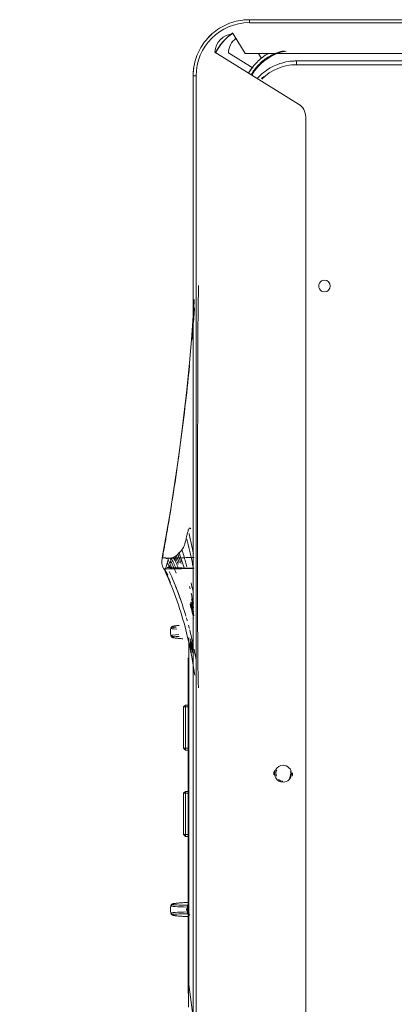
# Model space of a CAD drawing. Header units: millimetres. Extents: x 24644 to 52152, y 2709 to 38988.
# Tile 84 of 93: x 39936 to 40036, y 36834 to 37096. Entities that reach past the tile are written whole.
import ezdxf

# ---------------------------------------------------------------- set-up
doc = ezdxf.new("R2010")
doc.units = ezdxf.units.MM
doc.linetypes.add('ADSK_Скрыто', pattern=[300, 150, -150])
for name, color, linetype, lineweight in [('A-____-____-DIMS', 211, 'Continuous', 9), ('A-____-____-DIMS-50', 211, 'Continuous', 9), ('A-DETL-____-HDLN', 90, 'ADSK_Скрыто', 9), ('G-XREF-____-OTLN', 8, 'Continuous', 9)]:
    doc.layers.add(name, color=color, linetype=linetype, lineweight=lineweight)
doc.styles.add('GOST Common', font='GOST_Common.ttf', dxfattribs={"width": 0.9, "height": 125})
doc.dimstyles.new('ADSK_Основной_2_5_мм', dxfattribs={"dimscale": 304.8, "dimtxt": 0.412449, "dimasz": 0.328084, "dimexe": 0.246063, "dimexo": 0.000807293, "dimgap": 0.049213, "dimtad": 1, "dimdec": 0, "dimlfac": 304.8, "dimdsep": 46, "dimtxsty": 'GOST Common', "dimblk1": 'OBLIQUE', "dimblk2": 'OBLIQUE', "dimsah": 1, "dimcen": 0.09, "dimdle": 0.246063, "dimazin": 2, "dimtfac": 1, "dimtdec": 4, "dimtix": 1, "dimtmove": 0, "dimatfit": 3, "dimfxl": 1, "dimtvp": 1, "dimtolj": 1, "dimtzin": 0, "dimlwd": 20, "dimlwe": 20, "dimarcsym": 2})

# ---------------------------------------------------------------- blocks, each defined once
blk = doc.blocks.new('City Class FR - City Class F_iam-V14-В_Этаж 01_Вентиляция')
at = {"layer": 'A-DETL-____-HDLN'}
for p, q in [((-72.43, -282.56), (-72.44, -282.52)), ((-72.43, -282.62), (-72.43, -282.59)), ((-72.43, -282.68), (-72.43, -282.65)), ((-72, -283.56), (-72, -283.59))]:
    blk.add_line(p, q, dxfattribs=at)
at = {"layer": 'A-DETL-____-HDLN', "flags": 128}
for points in [[(18.72, -277.46), (18.72, -277.46), (18.73, -277.46), (18.73, -277.46), (18.73, -277.46), (18.74, -277.46), (18.74, -277.46)], [(18.78, -277.46), (18.77, -277.46), (18.77, -277.46), (18.76, -277.46), (18.76, -277.46), (18.76, -277.46), (18.76, -277.46)], [(-56.73, -281.32), (-56.76, -281.23), (-56.78, -281.13), (-56.81, -281.02)], [(-53.75, -281.31), (-53.72, -281.22), (-53.7, -281.12), (-53.68, -281.01)], [(17.27, -281.16), (17.24, -281.07), (17.22, -280.97), (17.19, -280.86)], [(20.25, -281.15), (20.28, -281.06), (20.3, -280.96), (20.32, -280.85)], [(-73.47, -284.19), (-73.55, -284.2), (-73.63, -284.21), (-73.71, -284.22), (-73.78, -284.22), (-73.86, -284.23)]]:
    blk.add_lwpolyline(points, dxfattribs=at)
at = {"layer": 'A-DETL-____-HDLN'}
for points in [[(38.72, -276.89), (38.73, -276.89), (38.73, -276.88), (38.74, -276.87)], [(-74.84, -283.08), (-74.83, -283.12), (-74.83, -283.13), (-74.83, -283.13)], [(-74.83, -283.13), (-74.83, -283.13), (-74.82, -283.1), (-74.82, -283.06)], [(-72.86, -282.2), (-72.89, -282.19), (-72.92, -282.18), (-72.96, -282.17)], [(-72.58, -282.34), (-72.6, -282.32), (-72.63, -282.3), (-72.67, -282.29)], [(-72.52, -282.38), (-72.54, -282.36), (-72.56, -282.35), (-72.58, -282.34)], [(-72.51, -283.06), (-72.47, -283.07), (-72.41, -283.1), (-72.36, -283.12), (-72.33, -283.13)], [(-72.46, -282.45), (-72.47, -282.44), (-72.47, -282.43), (-72.48, -282.42)], [(-72.42, -282.78), (-72.43, -282.78), (-72.43, -282.74), (-72.43, -282.69)], [(-72.42, -282.74), (-72.42, -282.77), (-72.42, -282.78), (-72.42, -282.78)], [(-72.21, -283.18), (-72.18, -283.2), (-72.16, -283.21), (-72.13, -283.23)], [(-72.13, -283.23), (-72.11, -283.24), (-72.08, -283.27), (-72.05, -283.3), (-72.04, -283.31)], [(-75, -284.12), (-75, -284.12), (-75, -284.09), (-75, -284.04)], [(-72, -283.59), (-72, -283.65), (-72.01, -283.69), (-72.01, -283.69)], [(-72.01, -283.69), (-72.01, -283.7), (-72.01, -283.69), (-72.01, -283.66)]]:
    blk.add_open_spline(points, degree=3, dxfattribs=at)
at = {"layer": 'G-XREF-____-OTLN'}
for p, q in [((-209.49, -262.24), (-210.12, 26.85)), ((-207.97, -40.43), (-207.52, -248.62)), ((-207.97, -40.43), (-207.52, -248.62)), ((-206.52, -248.62), (-206.97, -40.43)), ((-218.88, -84.17), (-218.5, -261.17)), ((-218.88, -84.17), (-218.5, -261.17)), ((-218.08, -84.17), (-217.7, -261.17)), ((157.57, -245.35), (-192.63, -246.11)), ((-196.03, -248.01), (-209.81, -270.35)), ((-209.5, -258.73), (-208.19, -257.92)), ((-214.7, -265.48), (-209.49, -262.24)), ((-205.56, -260.11), (-209.64, -266.73)), ((-203.47, -275.34), (-8, -274.91)), ((-8, -274.91), (168.53, -274.53)), ((-8, -275.71), (168.54, -275.33)), ((-8, -275.71), (168.54, -275.33)), ((38.75, -276.78), (47.56, -275.59)), ((-203.46, -276.13), (-8, -275.71)), ((-203.46, -276.13), (-8, -275.71)), ((38.72, -276.89), (-48.33, -277.11)), ((-39.23, -277.04), (2.71, -276.95)), ((-35.75, -276.93), (-35.75, -277.82)), ((-35.25, -278.26), (-35.75, -277.76)), ((-35.75, -277.82), (-35.25, -277.82)), ((-35.75, -277.82), (-35.25, -278.32)), ((-35.25, -277.82), (-35.25, -276.93)), ((-24.25, -277.79), (-35.25, -277.82)), ((-35.25, -278.32), (-35.25, -277.82)), ((-24.25, -276.91), (-24.25, -277.79)), ((-23.75, -277.73), (-24.25, -278.23)), ((-24.25, -277.79), (-23.75, -277.79)), ((-24.25, -278.29), (-23.75, -277.79)), ((-24.25, -277.79), (-24.25, -278.29)), ((-23.75, -277.79), (-23.75, -276.91)), ((-12.75, -276.89), (-12.75, -277.77)), ((-12.25, -278.21), (-12.75, -277.71)), ((-12.75, -277.77), (-12.25, -277.77)), ((-12.75, -277.77), (-12.25, -278.27)), ((-12.25, -277.77), (-12.25, -276.89)), ((-1.25, -277.74), (-12.25, -277.77)), ((-12.25, -278.27), (-12.25, -277.77)), ((-1.25, -276.86), (-1.25, -277.74)), ((-0.75, -277.68), (-1.25, -278.18)), ((-1.25, -277.74), (-0.75, -277.74)), ((-1.25, -278.24), (-0.75, -277.74)), ((-1.25, -277.74), (-1.25, -278.24)), ((-0.75, -277.74), (-0.75, -276.86)), ((38.72, -276.89), (39.09, -276.89)), ((-35.25, -278.32), (-24.25, -278.29)), ((-1.25, -278.24), (-12.25, -278.27)), ((-72.43, -282.56), (-72.44, -282.52)), ((-72.43, -282.62), (-72.43, -282.59)), ((-72.43, -282.68), (-72.43, -282.65)), ((-72, -283.56), (-72, -283.59))]:
    blk.add_line(p, q, dxfattribs=at)
at = {"layer": 'G-XREF-____-OTLN', "flags": 128}
for points in [[(-207.52, -248.62), (-207.51, -249.18), (-207.47, -249.74), (-207.42, -250.3), (-207.34, -250.85), (-207.24, -251.4), (-207.11, -251.95), (-206.97, -252.49), (-206.8, -253.02), (-206.61, -253.55), (-206.41, -254.07), (-206.18, -254.58), (-205.93, -255.08), (-205.66, -255.57), (-205.37, -256.05), (-205.06, -256.52), (-204.73, -256.98), (-204.39, -257.42), (-204.03, -257.85), (-203.65, -258.26), (-203.25, -258.66), (-202.84, -259.04)], [(-218.5, -261.17), (-218.48, -261.77), (-218.45, -262.36), (-218.38, -262.96), (-218.3, -263.56), (-218.19, -264.15), (-218.06, -264.73), (-217.9, -265.31), (-217.72, -265.88), (-217.52, -266.45), (-217.3, -267), (-217.05, -267.55), (-216.79, -268.09), (-216.5, -268.61), (-216.19, -269.13), (-215.86, -269.63), (-215.51, -270.12), (-215.14, -270.59), (-214.75, -271.05), (-214.35, -271.49), (-213.92, -271.92), (-213.48, -272.32), (-213.03, -272.71), (-212.56, -273.09), (-212.07, -273.44), (-211.57, -273.77), (-211.06, -274.09), (-210.54, -274.38), (-210, -274.65), (-209.46, -274.9), (-208.9, -275.13), (-208.34, -275.33), (-207.77, -275.51), (-207.19, -275.67), (-206.6, -275.81), (-206.01, -275.92), (-205.42, -276.01), (-204.82, -276.07), (-204.22, -276.12), (-203.63, -276.13), (-203.46, -276.13)], [(-147.61, -274.58), (-146.91, -274.59), (-142.2, -274.65), (-134.02, -274.7), (-122.97, -274.72), (-116.49, -274.72), (-104.94, -274.72), (-89.02, -274.71), (-75.18, -274.69)], [(-72.19, -274.69), (-72.81, -274.69), (-73.4, -274.69), (-74.44, -274.69), (-75.18, -274.7)], [(-72.19, -274.69), (-64.49, -274.65), (-57.96, -274.62), (-52.55, -274.58), (-48.02, -274.54), (-41.82, -274.44), (-40.4, -274.39)], [(-143.85, -275.72), (-143.21, -275.74), (-133.08, -276.42), (-126.96, -276.95), (-119.75, -277.66), (-111.53, -278.58), (-102.2, -279.77), (-87.51, -281.94), (-74.99, -284.07)], [(-53.78, -276.97), (-9.63, -276.88), (38.75, -276.78)], [(-48.33, -277.11), (-9.66, -277.01), (38.72, -276.89)], [(-39.43, -277.04), (-39.37, -277.04), (-39.23, -277.04)], [(2.71, -276.95), (2.85, -276.95), (2.91, -276.94)], [(17.77, -281.62), (17.47, -281.49), (17.36, -281.36), (17.3, -281.25), (17.27, -281.16), (17.24, -281.07), (17.22, -280.97), (17.19, -280.86), (17.17, -280.74), (17.15, -280.61), (17.13, -280.47), (17.11, -280.32), (17.09, -280.16), (17.07, -279.98), (17.05, -279.79), (17.03, -279.59), (17.01, -279.38), (16.99, -279.16), (16.97, -278.93), (16.95, -278.68), (16.93, -278.43), (16.92, -278.17), (16.9, -277.9), (16.88, -277.62), (16.87, -277.33), (16.85, -277.03), (16.85, -276.96)], [(18.09, -276.83), (18.65, -277.46), (18.7, -277.46), (18.72, -277.46), (18.72, -277.46), (18.73, -277.46), (18.73, -277.46), (18.73, -277.46), (18.74, -277.46), (18.74, -277.46)], [(19.5, -276.71), (18.84, -277.46), (18.8, -277.46), (18.78, -277.46), (18.77, -277.46), (18.77, -277.46), (18.76, -277.46), (18.76, -277.46), (18.76, -277.46), (18.76, -277.46)], [(19.75, -281.62), (20.04, -281.49), (20.16, -281.35), (20.21, -281.25), (20.25, -281.15), (20.28, -281.06), (20.3, -280.96), (20.32, -280.85), (20.34, -280.74), (20.37, -280.61), (20.39, -280.47), (20.41, -280.31), (20.43, -280.15), (20.44, -279.97), (20.46, -279.78), (20.48, -279.58), (20.5, -279.37), (20.52, -279.15), (20.54, -278.92), (20.56, -278.68), (20.57, -278.42), (20.59, -278.16), (20.61, -277.89), (20.62, -277.61), (20.64, -277.32), (20.65, -277.02), (20.66, -276.96)], [(-56.23, -281.78), (-56.53, -281.65), (-56.64, -281.52), (-56.7, -281.41), (-56.73, -281.32), (-56.76, -281.23), (-56.78, -281.13), (-56.81, -281.02), (-56.83, -280.9), (-56.85, -280.77), (-56.87, -280.63), (-56.89, -280.48), (-56.91, -280.32), (-56.93, -280.14), (-56.95, -279.95), (-56.97, -279.75), (-56.99, -279.54)], [(-54.25, -281.78), (-53.96, -281.65), (-53.84, -281.51), (-53.79, -281.41), (-53.75, -281.31), (-53.72, -281.22), (-53.7, -281.12), (-53.68, -281.01), (-53.66, -280.9), (-53.63, -280.77), (-53.61, -280.63), (-53.59, -280.47), (-53.57, -280.31), (-53.56, -280.13), (-53.54, -279.95), (-53.52, -279.75), (-53.5, -279.53), (-53.48, -279.31), (-53.46, -279.08), (-53.44, -278.84), (-53.43, -278.58)], [(-56.23, -281.78), (-55.86, -281.81), (-55.48, -281.83), (-55.1, -281.83), (-54.72, -281.82), (-54.35, -281.79), (-54.25, -281.78)], [(17.77, -281.62), (18.14, -281.65), (18.52, -281.67), (18.9, -281.67), (19.28, -281.65), (19.65, -281.63), (19.75, -281.62)], [(-72.01, -283.7), (-72.76, -284.01), (-73.12, -284.12), (-73.3, -284.16), (-73.47, -284.19), (-73.55, -284.2), (-73.63, -284.21), (-73.71, -284.22), (-73.78, -284.22), (-73.86, -284.23), (-74.01, -284.23), (-75.01, -284.13)]]:
    blk.add_lwpolyline(points, dxfattribs=at)
at = {"layer": 'G-XREF-____-OTLN'}
for centre, major_axis, ratio, start_param, end_param in [((-147.54, -241), (-1.55, 0.07), 0.999987, 3.189473, 6.331065), ((-147.54, -241), (-1.55, 0.07), 0.999987, 0.04788, 3.189473), ((-192.62, -250.11), (-4, 0.18), 0.999987, 4.760269, 5.77607), ((-193.52, -248.54), (-13.99, 0.64), 0.999987, 0.04788, 0.106645), ((-206.52, -248.62), (1, 0.002), 0.005175, 3.141593, 4.712141), ((-193.52, -248.59), (-13.99, 0.64), 0.999987, 0.04788, 0.107322), ((-193.52, -248.6), (-12.99, 0.59), 0.999987, 0.04788, 0.833278), ((-17.52, -251.72), (-2.5, 0.11), 0.999987, 4.477005, 4.843332), ((-197.35, -249.12), (-13.19, 0.6), 0.999987, 0.257568, 0.815669), ((-197.35, -249.12), (-12.99, 0.59), 0.999987, 0.21953, 1.114499), ((-17.52, -251.77), (-2.25, 0.1), 0.999987, 3.189473, 6.331065), ((-17.52, -251.77), (-2.25, 0.1), 0.999987, 0.04788, 3.189473), ((-17.51, -251.71), (-2, 0.09), 0.999987, 4.142626, 5.037101), ((-17.51, -251.66), (-2, 0.09), 0.999987, 4.177243, 5.018943), ((-17.51, -251.71), (-2, 0.09), 0.999987, 2.52273, 3.141593), ((-17.51, -251.66), (-2, 0.09), 0.999987, 1.12505, 1.970028), ((-17.51, -251.71), (-2, 0.09), 0.999987, 1.126209, 1.95187), ((-17.52, -251.72), (-2.5, 0.11), 0.999987, 1.271607, 1.737534), ((-197.35, -249.12), (-13.99, 0.64), 0.999987, 0.603351, 0.701711), ((-197.35, -249.12), (-13.19, 0.6), 0.999987, 0.850861, 1.113796), ((-193.52, -248.59), (-13.99, 0.64), 0.999987, 0.786574, 0.889788), ((-193.52, -248.54), (-13.99, 0.64), 0.999987, 0.833278, 0.89147), ((-193.52, -248.54), (-13.19, 0.6), 0.999987, 0.777606, 0.833278), ((-217.7, -261.16), (0.8, 0.002), 0.005175, 3.141593, 4.712141), ((-203.5, -261.13), (-14.98, 0.69), 0.999987, 0.04788, 0.14622), ((-203.5, -261.14), (-14.19, 0.65), 0.999987, 0.04788, 1.618676), ((-197.35, -249.12), (-13.99, 0.64), 0.999987, 0.967623, 1.05857), ((-209.53, -261.73), (-4.99, 0.23), 0.999987, 0.690904, 1.594062), ((-203.33, -257.52), (-14.16, 0.65), 0.999987, 0.650685, 1.160254), ((-203.33, -257.52), (-14.09, 0.64), 0.999987, 0.651395, 1.161353), ((-209.7, -265.35), (-4.99, 0.23), 0.999987, 0.072495, 1.594062), ((-203.5, -261.13), (-14.98, 0.69), 0.999987, 0.778888, 0.889682), ((-203.47, -275.33), (-0.002, 0.8), 0.000248, 1.575972, 3.141593), ((-203.5, -261.13), (-14.98, 0.69), 0.999987, 1.474516, 1.618676), ((17.35, -276.94), (0.499, 0.026), 0.526838, 3.080388, 3.141593), ((17.14, -272.26), (-0.18, 8.87), 0.051989, 2.126511, 4.14449), ((18.13, -277.01), (-0.5, 0.007), 0.537135, 0.061675, 1.509599), ((17.58, -272.25), (-0.19, 9.37), 0.051989, 3.135501, 4.14449), ((19.37, -277.01), (0.5, 0.009), 0.537128, 4.772998, 6.220923), ((19.89, -272.24), (0.15, 9.37), 0.052485, 2.138704, 3.147693), ((20.33, -272.25), (0.14, 8.88), 0.052485, 2.138704, 4.156683), ((20.16, -276.93), (-0.499, 0.024), 0.526816, 3.141593, 3.20338), ((-56.86, -272.42), (-0.18, 8.87), 0.051989, 2.688037, 3.615339), ((-56.42, -272.41), (-0.19, 9.37), 0.051989, 2.576385, 3.135162), ((-56.42, -272.41), (-0.19, 9.37), 0.051989, 3.135501, 3.734914), ((-54.11, -272.4), (0.15, 9.37), 0.052485, 2.450078, 3.147693), ((-54.11, -272.4), (0.15, 9.37), 0.052485, 3.148085, 3.729955), ((-53.67, -272.41), (0.14, 8.88), 0.052485, 2.499231, 3.818154), ((17.58, -272.25), (-0.19, 9.37), 0.051989, 2.548225, 3.135162), ((19.89, -272.24), (0.15, 9.37), 0.052485, 3.148085, 3.729955)]:
    blk.add_ellipse(centre, major_axis=major_axis, ratio=ratio, start_param=start_param, end_param=end_param, dxfattribs=at)
for points, knots in [([(-203.82, -260.67), (-203.91, -260.62), (-204.45, -260.31), (-205.42, -259.64), (-206.69, -258.51), (-207.82, -257.25), (-208.74, -255.93), (-209.22, -254.98), (-209.43, -254.5)], [0.1365701, 0.1365701, 0.1365701, 0.1365701, 0.1666667, 0.3333333, 0.5, 0.6666667, 0.8333333, 1, 1, 1, 1]), ([(-209.59, -255.98), (-209.24, -256.62), (-208.52, -257.68), (-207.24, -259.09), (-205.85, -260.33), (-204.84, -261.02), (-204.24, -261.35)], [0.1029926, 0.1029926, 0.1029926, 0.1029926, 0.3333333, 0.5, 0.6666667, 0.8830029, 0.8830029, 0.8830029, 0.8830029]), ([(-75.13, -275.59), (-75.12, -275.89), (-75.09, -276.66), (-75.04, -278.1), (-74.98, -279.73), (-74.92, -281.26), (-74.87, -282.52), (-74.84, -283.08), (-74.83, -283.13), (-74.83, -283.13)], [-0.7577692, -0.7577692, -0.7577692, -0.7577692, -0.6666667, -0.5555556, -0.4444444, -0.3333333, -0.2222222, -0.1111111, -0.066232, -0.066232, -0.066232, -0.066232]), ([(-72.21, -275.58), (-72.22, -275.86), (-72.24, -276.59), (-72.28, -277.96), (-72.32, -279.53), (-72.36, -281.01), (-72.4, -282.22), (-72.42, -282.73), (-72.42, -282.78), (-72.42, -282.78)], [0.2459088, 0.2459088, 0.2459088, 0.2459088, 0.3333333, 0.4444444, 0.5555556, 0.6666667, 0.7777778, 0.8888889, 0.928379, 0.928379, 0.928379, 0.928379]), ([(-72, -283.59), (-67.05, -281.26), (-57.73, -277.9), (-48.05, -275.99), (-43.7, -275.36)], [0, 0, 0, 0, 0.25, 0.4509828, 0.4509828, 0.4509828, 0.4509828]), ([(-75, -284.04), (-75.57, -283.94), (-77.9, -283.52), (-83.74, -282.5), (-92.53, -281.09), (-103.11, -279.57), (-113.72, -278.24), (-121.45, -277.4), (-125.64, -276.98), (-126.29, -276.92)], [-113.969137, -113.969137, -113.969137, -113.969137, -112.219955, -106.876147, -96.188533, -85.500918, -74.813303, -64.125688, -62.174224, -62.174224, -62.174224, -62.174224]), ([(-82.76, -276.52), (-82.84, -276.57), (-82.96, -276.67), (-82.96, -276.86), (-82.58, -277.1), (-81.72, -277.36), (-80.31, -277.68), (-78.96, -277.98), (-78, -278.32), (-77.5, -278.6), (-77.09, -278.9), (-76.53, -279.3), (-75.95, -279.85), (-75.41, -280.57), (-75.03, -281.3), (-74.89, -281.98), (-74.92, -282.8), (-75.07, -283.64), (-75, -284.21), (-75, -284.11), (-75, -284.04)], [0.2, 0.2, 0.2, 0.2, 0.2125, 0.225, 0.25, 0.275, 0.3, 0.35, 0.375, 0.4, 0.425, 0.45, 0.5, 0.55, 0.6, 0.65, 0.7, 0.8, 0.9, 1, 1, 1, 1]), ([(-76.1, -275.78), (-77.8, -276.12), (-79.6, -276.51), (-81.38, -276.93), (-81.53, -276.97)], [-0.20717011, -0.20717011, -0.20717011, -0.20717011, -0.125, -0.1172475, -0.1172475, -0.1172475, -0.1172475]), ([(-79.99, -277.58), (-79.5, -277.45), (-77.07, -276.83), (-74.56, -276.25), (-72.51, -275.82)], [-0.8999686, -0.8999686, -0.8999686, -0.8999686, -0.875, -0.7761287, -0.7761287, -0.7761287, -0.7761287]), ([(-77.28, -278.89), (-76.18, -278.54), (-74.64, -278.07), (-73.07, -277.63), (-72.64, -277.51)], [-0.93240576, -0.93240576, -0.93240576, -0.93240576, -0.875, -0.85340431, -0.85340431, -0.85340431, -0.85340431]), ([(-65.58, -276.37), (-65.15, -276.27), (-64.27, -276.06), (-63.37, -275.85), (-62.9, -275.75)], [-0.77045805, -0.77045805, -0.77045805, -0.77045805, -0.75, -0.72825746, -0.72825746, -0.72825746, -0.72825746]), ([(-64.11, -276.3), (-63.86, -276.24), (-63.06, -276.04), (-62.25, -275.86), (-61.7, -275.73)], [-0.76186594, -0.76186594, -0.76186594, -0.76186594, -0.75, -0.72401152, -0.72401152, -0.72401152, -0.72401152]), ([(-59.55, -275.61), (-60.35, -275.75), (-61.56, -275.96), (-62.74, -276.19), (-63.15, -276.27)], [0.65159608, 0.65159608, 0.65159608, 0.65159608, 0.6875, 0.70622811, 0.70622811, 0.70622811, 0.70622811]), ([(-63.1, -276.55), (-62.62, -276.42), (-61.48, -276.13), (-60.32, -275.86), (-59.63, -275.7)], [-0.7725632, -0.7725632, -0.7725632, -0.7725632, -0.75, -0.71816078, -0.71816078, -0.71816078, -0.71816078]), ([(-62.65, -276.64), (-62.08, -276.49), (-60.82, -276.16), (-59.53, -275.85), (-58.83, -275.69)], [-0.77724897, -0.77724897, -0.77724897, -0.77724897, -0.75, -0.71728446, -0.71728446, -0.71728446, -0.71728446]), ([(-49.56, -275.74), (-50.28, -275.87), (-51.56, -276.12), (-52.84, -276.39), (-53.41, -276.52)], [0.63333895, 0.63333895, 0.63333895, 0.63333895, 0.66666667, 0.69357634, 0.69357634, 0.69357634, 0.69357634]), ([(-49.73, -275.9), (-50.32, -276.01), (-51.36, -276.22), (-52.41, -276.44), (-52.87, -276.54)], [0.63917647, 0.63917647, 0.63917647, 0.63917647, 0.66666667, 0.68828435, 0.68828435, 0.68828435, 0.68828435]), ([(-50.53, -275.84), (-50.98, -275.93), (-51.68, -276.06), (-52.37, -276.2), (-52.61, -276.26)], [-0.35431054, -0.35431054, -0.35431054, -0.35431054, -0.33333333, -0.32179929, -0.32179929, -0.32179929, -0.32179929]), ([(-49.75, -276.02), (-50.3, -276.12), (-51.23, -276.31), (-52.15, -276.5), (-52.53, -276.59)], [0.64100277, 0.64100277, 0.64100277, 0.64100277, 0.66666667, 0.68457718, 0.68457718, 0.68457718, 0.68457718]), ([(-50.69, -276.3), (-50.91, -276.35), (-51.39, -276.44), (-51.87, -276.55), (-52.13, -276.6)], [0.65642177, 0.65642177, 0.65642177, 0.65642177, 0.66666667, 0.67892034, 0.67892034, 0.67892034, 0.67892034]), ([(-50.64, -276.38), (-50.87, -276.43), (-51.36, -276.53), (-51.85, -276.64), (-52.1, -276.69)], [0.65582065, 0.65582065, 0.65582065, 0.65582065, 0.66666667, 0.67885603, 0.67885603, 0.67885603, 0.67885603]), ([(-50.59, -276.46), (-50.83, -276.51), (-51.34, -276.62), (-51.84, -276.73), (-52.1, -276.78)], [0.6552338, 0.6552338, 0.6552338, 0.6552338, 0.66666667, 0.67899935, 0.67899935, 0.67899935, 0.67899935]), ([(-49.57, -276.35), (-50.15, -276.46), (-50.95, -276.63), (-51.75, -276.8), (-51.97, -276.85)], [0.63938648, 0.63938648, 0.63938648, 0.63938648, 0.66666667, 0.67711014, 0.67711014, 0.67711014, 0.67711014]), ([(18.07, -276.88), (18.1, -276.94), (18.16, -277.03), (18.29, -277.14), (18.48, -277.25), (18.63, -277.27), (18.75, -277.28)], [0.1875, 0.1875, 0.1875, 0.1875, 0.375, 0.53125, 0.6875, 1, 1, 1, 1]), ([(18.75, -277.28), (18.82, -277.27), (18.94, -277.26), (19.11, -277.2), (19.26, -277.1), (19.33, -277.02), (19.36, -276.98)], [0, 0, 0, 0, 0.1875, 0.375, 0.53125, 0.6875, 0.6875, 0.6875, 0.6875]), ([(44.82, -276.86), (44.44, -276.86), (43.79, -276.86), (42.84, -276.86), (42.08, -276.86), (41.29, -276.86), (40.61, -276.86), (40.05, -276.85), (39.63, -276.84), (39.27, -276.83), (38.98, -276.81), (38.83, -276.8), (38.75, -276.78)], [0.5, 0.5, 0.5, 0.5, 0.625, 0.6875, 0.75, 0.8125, 0.875, 0.90625, 0.9375, 0.96875, 0.984375, 1, 1, 1, 1]), ([(-74.82, -283.06), (-74.82, -283.01), (-74.81, -282.95), (-74.83, -282.85), (-74.88, -282.8), (-74.92, -282.77)], [-1, -1, -1, -1, -0.8, -0.7, -0.6, -0.6, -0.6, -0.6]), ([(-72.01, -283.69), (-72.01, -283.7), (-72.02, -283.65), (-72.02, -283.36), (-72.03, -283.06)], [0.0718029, 0.0718029, 0.0718029, 0.0718029, 0.1111111, 0.2222222, 0.2222222, 0.2222222, 0.2222222])]:
    blk.add_open_spline(points, degree=3, knots=knots, dxfattribs=at)
for points in [[(-50.68, -275.55), (-49.66, -275.35), (-48.64, -275.15), (-47.61, -274.97)], [(-44, -275.4), (-44.33, -275.45), (-44.65, -275.5), (-44.98, -275.55)], [(-136.82, -275.99), (-138.43, -275.86), (-140.04, -275.74), (-141.65, -275.62)], [(-133, -276.3), (-133.91, -276.23), (-134.81, -276.15), (-135.71, -276.08)], [(-72.08, -280.49), (-72.09, -279.99), (-72.11, -278.95), (-72.14, -277.48), (-72.16, -276.28), (-72.17, -275.83), (-72.18, -275.74)], [(-71.38, -282.2), (-67.46, -280.41), (-63.49, -278.94), (-59.45, -277.74)], [(-68.35, -276.4), (-67.66, -276.23), (-66.97, -276.08), (-66.27, -275.92)], [(-67.39, -276.83), (-67.16, -276.77), (-66.93, -276.71), (-66.7, -276.65)], [(-62.48, -276.16), (-61.85, -276.01), (-61.22, -275.86), (-60.57, -275.71)], [(-59.02, -277.61), (-58.75, -277.53), (-58.47, -277.45), (-58.2, -277.38)], [(-57.06, -277.06), (-56.75, -276.98), (-56.44, -276.89), (-56.13, -276.81)], [(-55.82, -276.73), (-54.48, -276.39), (-53.13, -276.07), (-51.78, -275.78)], [(17.6, -276.88), (17.62, -276.93), (17.63, -276.98), (17.63, -277.02)], [(18.09, -277.28), (18.1, -277.18), (18.06, -276.98), (17.95, -276.8), (17.88, -276.71)], [(19.45, -276.98), (19.42, -277.08), (19.4, -277.18), (19.4, -277.28)], [(19.87, -277.02), (19.86, -276.97), (19.88, -276.88), (19.97, -276.74), (20.11, -276.63), (20.22, -276.58), (20.28, -276.57)], [(38.72, -276.89), (38.73, -276.89), (38.73, -276.88), (38.74, -276.87)], [(42.5, -276.88), (41.42, -276.88), (40.16, -276.89), (38.72, -276.89)], [(-76.48, -279.64), (-75.12, -279.16), (-73.74, -278.7), (-72.34, -278.26)], [(-76.1, -280.01), (-75.24, -279.68), (-74.36, -279.37), (-73.48, -279.06)], [(-73.96, -278.87), (-74.67, -279.07), (-75.37, -279.28), (-76.07, -279.49)], [(-74.47, -279.96), (-74.9, -280.1), (-75.32, -280.24), (-75.75, -280.39)], [(-75.74, -280.36), (-75.05, -280.09), (-74.36, -279.82), (-73.66, -279.57)], [(-75.4, -280.69), (-74.69, -280.4), (-73.99, -280.11), (-73.27, -279.84)], [(-74.37, -280.39), (-74.7, -280.51), (-75.03, -280.63), (-75.36, -280.75)], [(-74.3, -280.84), (-74.58, -280.94), (-74.85, -281.05), (-75.13, -281.16)], [(-75.09, -280.99), (-74.15, -280.58), (-73.19, -280.18), (-72.23, -279.8)], [(-74.91, -281.66), (-74.01, -281.23), (-73.1, -280.81), (-72.18, -280.42)], [(-74.13, -281.85), (-73.07, -281.32), (-71.99, -280.83), (-70.91, -280.35)], [(-72.06, -281.92), (-72.06, -281.48), (-72.07, -280.99), (-72.08, -280.49)], [(-69.56, -281.4), (-67.6, -280.56), (-65.61, -279.79), (-63.6, -279.08)], [(-74.32, -281.72), (-74.56, -281.83), (-74.79, -281.93), (-75.03, -282.04)], [(-74.94, -282.41), (-74.76, -282.45), (-74.59, -282.5), (-74.44, -282.54)], [(-74.13, -281.85), (-74.24, -281.83), (-74.47, -281.77), (-74.76, -281.7), (-74.91, -281.66)], [(-74.83, -283.13), (-74.83, -283.13), (-74.82, -283.1), (-74.82, -283.06)], [(-72.15, -281.49), (-72.92, -281.82), (-73.68, -282.17), (-74.44, -282.54)], [(-74.44, -282.54), (-74.29, -282.58), (-74.01, -282.65), (-73.78, -282.71), (-73.67, -282.74)], [(-73.38, -282.05), (-73.57, -281.99), (-73.8, -281.94), (-74.13, -281.85)], [(-72.11, -281.99), (-72.63, -282.23), (-73.15, -282.48), (-73.67, -282.74)], [(-73.67, -282.74), (-73.34, -282.82), (-72.88, -282.94), (-72.61, -283.03), (-72.51, -283.06)], [(-72.96, -282.17), (-72.67, -282.02), (-72.38, -281.88), (-72.09, -281.74)], [(-72.86, -282.2), (-72.89, -282.19), (-72.92, -282.18), (-72.96, -282.17)], [(-72.79, -282.23), (-72.55, -282.12), (-72.32, -282), (-72.08, -281.88)], [(-72.58, -282.34), (-72.6, -282.32), (-72.66, -282.29), (-72.74, -282.25), (-72.79, -282.23)], [(-72.52, -282.38), (-72.54, -282.36), (-72.56, -282.35), (-72.58, -282.34)], [(-72.51, -283.06), (-72.47, -283.07), (-72.41, -283.1), (-72.36, -283.12), (-72.33, -283.13)], [(-72.46, -282.45), (-72.47, -282.44), (-72.47, -282.43), (-72.48, -282.42)], [(-72.42, -282.78), (-72.43, -282.78), (-72.43, -282.74), (-72.43, -282.69)], [(-72.33, -283.13), (-72.29, -283.15), (-72.21, -283.18), (-72.16, -283.21), (-72.13, -283.23)], [(-72.13, -283.23), (-72.11, -283.24), (-72.08, -283.27), (-72.05, -283.3), (-72.04, -283.31)], [(-72.03, -283.06), (-72.04, -282.75), (-72.05, -282.36), (-72.06, -281.92)], [(-70.39, -282.62), (-70.93, -282.87), (-71.47, -283.12), (-72.01, -283.39)], [(-68.31, -281.87), (-69.55, -282.39), (-70.78, -282.94), (-72, -283.52)], [(-68.55, -282.05), (-69.71, -282.54), (-70.86, -283.05), (-72, -283.59)], [(-70.37, -282.69), (-70.91, -282.94), (-71.46, -283.19), (-72, -283.46)], [(-72, -283.59), (-72, -283.65), (-72.01, -283.69), (-72.01, -283.69)]]:
    blk.add_open_spline(points, degree=3, dxfattribs=at)
blk = doc.blocks.new('City Class FR - City Class 25 FR-V15-В_Этаж 01_Вентиляция')
blk.add_blockref('City Class FR - City Class F_iam-V14-В_Этаж 01_Вентиляция', (0, 0))
blk = doc.blocks.new('DIMBLOCK5-В_Этаж 01_Вентиляция')
at = {"layer": 'A-____-____-DIMS-50', "lineweight": 40}
for p, q in [((39443.11, 36887.58), (39393.11, 36937.58)), ((39443.11, 36887.58), (39493.11, 36837.58)), ((39443.11, 35887.58), (39393.11, 35937.58)), ((39443.11, 35887.58), (39493.11, 35837.58))]:
    blk.add_line(p, q, dxfattribs=at)
at = {"layer": 'A-____-____-DIMS-50', "lineweight": 20}
for p, q in [((39443.11, 36887.58), (39368.11, 36887.58)), ((39443.11, 35812.58), (39443.11, 36887.58)), ((39443.11, 36887.58), (39447.4, 36887.58)), ((39443.11, 35887.58), (39368.11, 35887.58)), ((39443.11, 35887.58), (40236.24, 35887.58))]:
    blk.add_line(p, q, dxfattribs=at)
at = {"layer": 'A-____-____-DIMS-50', "color": 0, "lineweight": 20, "insert": (39264.76, 36241.63), "char_height": 125, "width": 350.2956, "attachment_point": 1, "rotation": 90, "line_spacing_factor": 1.022761, "style": 'GOST Common'}
blk.add_mtext('1000', dxfattribs=at)
blk = doc.blocks.new('_Oblique')
at = {"color": 0, "linetype": 'ByBlock', "lineweight": -2}
blk.add_line((-0.5, -0.5), (0.5, 0.5), dxfattribs=at)

msp = doc.modelspace()

# ---------------------------------------------------------------- block references
at = {"layer": 'A-DETL-____-HDLN', "rotation": 269.8755786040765}
msp.add_blockref('City Class FR - City Class 25 FR-V15-В_Этаж 01_Вентиляция', (40258.2419, 36877.0197), dxfattribs=at)

# ---------------------------------------------------------------- dimensions: what is measured, and where the dimension line sits
at = {"layer": 'A-____-____-DIMS', "lineweight": 20}
dim = msp.add_linear_dim(base=(39443.1095, 36887.5816), p1=(40311.2431, 35887.5823), p2=(39372.4004, 36887.5816), angle=270.000047, dimstyle='ADSK_Основной_2_5_мм', override={"dimpost": '<>', "dimfxl": 1371.650138}, dxfattribs=at)
dim.commit()
dim.dimension.update_dxf_attribs({"geometry": 'DIMBLOCK5-В_Этаж 01_Вентиляция', "text_midpoint": (39365.6095, 36387.582)})

doc.saveas('drawing.dxf')
